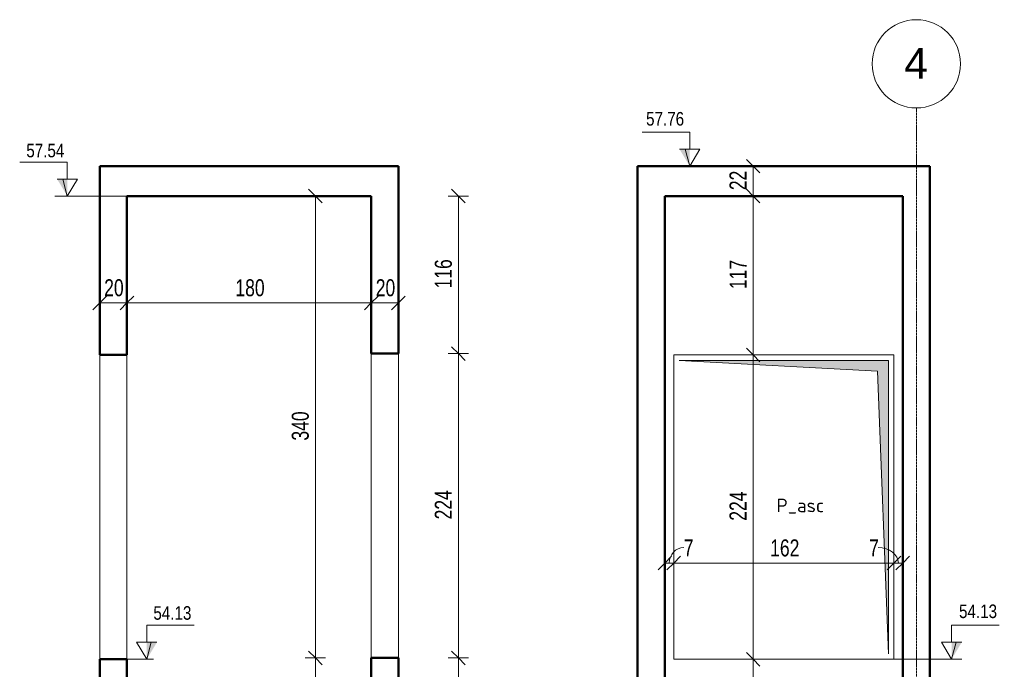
# Model space of a CAD drawing. Header units: millimetres. Extents: x 8507 to 240958, y -8745 to 78383.
# Tile 59 of 71: x 134681 to 141923, y 54056 to 58838. Entities that reach past the tile are written whole.
import ezdxf

# ---------------------------------------------------------------- set-up
doc = ezdxf.new("R2010")
doc.units = ezdxf.units.MM
doc.linetypes.add('Ligne de quadrillage', pattern=[22.225, 12.7, -3.175, 3.175, -3.175])
for name, color, linetype, lineweight in [('A-ANNO-DIMS', 211, 'Continuous', 9), ('A-ANNO-DIMS-50', 211, 'Continuous', 9), ('A-DETL-GENF', 92, 'Continuous', 5), ('A-DOOR', 31, 'Continuous', 9), ('A-DOOR-IDEN', 31, 'Continuous', 9), ('A-FLOR', 192, 'Continuous', 5), ('A-WALL', 113, 'Continuous', 9), ('G-ANNO-DIMS', 111, 'Continuous', 9), ('S-GRID', 1, 'Continuous', 9), ('S-GRID-IDEN', 1, 'Continuous', 9)]:
    doc.layers.add(name, color=color, linetype=linetype, lineweight=lineweight)
doc.styles.add('Arial', font='arial.ttf', dxfattribs={"height": 225})
doc.styles.add('Arial Narrow_4', font='ARIALN.TTF', dxfattribs={"width": 0.9, "height": 125})
doc.styles.add('Arial_1', font='arial.ttf', dxfattribs={"width": 0.8, "height": 100})
doc.styles.add('ISOCPEUR', font='isocpeur.ttf', dxfattribs={"height": 100})
doc.dimstyles.new('AB6_1_50_-_GB_2', dxfattribs={"dimscale": 304.8, "dimtxt": 127.928872, "dimasz": 0.328084, "dimexe": 0.246063, "dimexo": 0.0625, "dimgap": 0.04101, "dimtad": 1, "dimdec": 0, "dimlfac": 0.1, "dimdsep": 46, "dimtxsty": 'Arial Narrow_4', "dimblk1": 'OBLIQUE', "dimblk2": 'OBLIQUE', "dimsah": 1, "dimcen": 0.09, "dimazin": 0, "dimtfac": 1, "dimtdec": 4, "dimtix": 1, "dimtmove": 1, "dimatfit": 3, "dimfxl": 0.246063, "dimfxlon": 1, "dimtvp": 1, "dimtolj": 1, "dimtzin": 0, "dimarcsym": 2})
doc.dimstyles.new('AB6_1_50_-_GB_3', dxfattribs={"dimscale": 304.8, "dimtxt": 127.928872, "dimasz": 0.328084, "dimexe": 0.246063, "dimexo": 0.0625, "dimgap": 0.04101, "dimtad": 1, "dimdec": 0, "dimlfac": 0.1, "dimdsep": 46, "dimtxsty": 'Arial Narrow_4', "dimblk1": 'OBLIQUE', "dimblk2": 'OBLIQUE', "dimsah": 1, "dimcen": 0.09, "dimazin": 0, "dimtfac": 1, "dimtdec": 4, "dimtix": 1, "dimtmove": 0, "dimatfit": 3, "dimfxl": 0.246063, "dimfxlon": 1, "dimtvp": 1, "dimtolj": 1, "dimtzin": 0, "dimarcsym": 2})

# ---------------------------------------------------------------- blocks, each defined once
blk = doc.blocks.new('G_PORTE_BA - P_asc-2882395-R-1 P-Asc 2 variante')
at = {"layer": 'A-DETL-GENF', "lineweight": 9}
blk.add_hatch(color=256, dxfattribs=at).paths.add_polyline_path([(61533.6, 50890), (61533.6, 53050), (59993.6, 53050), (61453.6, 52970)])
at = {"layer": 'A-DETL-GENF'}
for p, q in [((61533.6, 53050), (59993.6, 53050)), ((59993.6, 53050), (61453.6, 52970)), ((61533.6, 50890), (61533.6, 53050)), ((61453.6, 52970), (61533.6, 50890))]:
    blk.add_line(p, q, dxfattribs=at)
blk = doc.blocks.new('DIMBLOCK433-R-1 P-Asc variante')
at = {"layer": 'A-ANNO-DIMS-50', "lineweight": 18}
for p, q in [((137908, 57540), (137858, 57590)), ((137908, 57540), (137958, 57490)), ((137908, 56380), (137858, 56430)), ((137908, 56380), (137958, 56330))]:
    blk.add_line(p, q, dxfattribs=at)
at = {"layer": 'A-ANNO-DIMS-50'}
for p, q in [((137908, 57540), (137833, 57540)), ((137908, 57540), (137908, 56380)), ((137908, 57540), (137983, 57540)), ((137908, 56380), (137833, 56380)), ((137908, 56380), (137983, 56380))]:
    blk.add_line(p, q, dxfattribs=at)
at = {"layer": 'A-ANNO-DIMS-50', "color": 0, "insert": (137733.9, 56859.5), "char_height": 125, "width": 241.237, "attachment_point": 1, "rotation": 90, "line_spacing_factor": 0.974696, "style": 'Arial Narrow_4'}
blk.add_mtext('116', dxfattribs=at)
blk = doc.blocks.new('_Oblique')
at = {"color": 0, "linetype": 'ByBlock', "lineweight": -2}
blk.add_line((-0.5, -0.5), (0.5, 0.5), dxfattribs=at)
blk = doc.blocks.new('DIMBLOCK434-R-1 P-Asc variante')
at = {"layer": 'A-ANNO-DIMS-50', "lineweight": 18}
for p, q in [((137908, 56380), (137858, 56430)), ((137908, 56380), (137958, 56330)), ((137908, 54140), (137858, 54190)), ((137908, 54140), (137958, 54090))]:
    blk.add_line(p, q, dxfattribs=at)
at = {"layer": 'A-ANNO-DIMS-50'}
for p, q in [((137908, 56380), (137833, 56380)), ((137908, 56380), (137908, 54140)), ((137908, 56380), (137983, 56380)), ((137908, 54140), (137833, 54140)), ((137908, 54140), (137983, 54140))]:
    blk.add_line(p, q, dxfattribs=at)
at = {"layer": 'A-ANNO-DIMS-50', "color": 0, "insert": (137733.9, 55159.5), "char_height": 125, "width": 241.237, "attachment_point": 1, "rotation": 90, "line_spacing_factor": 0.974696, "style": 'Arial Narrow_4'}
blk.add_mtext('224', dxfattribs=at)
blk = doc.blocks.new('DIMBLOCK435-R-1 P-Asc variante')
at = {"layer": 'A-ANNO-DIMS-50', "lineweight": 18}
for p, q in [((137908, 54140), (137858, 54190)), ((137908, 54140), (137958, 54090)), ((137908, 53100), (137858, 53150)), ((137908, 53100), (137958, 53050))]:
    blk.add_line(p, q, dxfattribs=at)
at = {"layer": 'A-ANNO-DIMS-50'}
for p, q in [((137908, 54140), (137833, 54140)), ((137908, 54140), (137908, 53100)), ((137908, 54140), (137983, 54140)), ((137908, 53100), (137833, 53100)), ((137908, 53100), (137983, 53100))]:
    blk.add_line(p, q, dxfattribs=at)
at = {"layer": 'A-ANNO-DIMS-50', "color": 0, "insert": (137733.9, 53519.5), "char_height": 125, "width": 241.237, "attachment_point": 1, "rotation": 90, "line_spacing_factor": 0.974696, "style": 'Arial Narrow_4'}
blk.add_mtext('104', dxfattribs=at)
blk = doc.blocks.new('Cotes d_élévation - M_Cote d_élévation - Extérieur rempli-1422902-R-1 P-Asc variante')
at = {"layer": 'G-ANNO-DIMS'}
blk.add_hatch(color=256, dxfattribs=at).paths.add_polyline_path([(8695.7, 41970), (8695.7, 42095), (8770.7, 42095)])
for p, q in [((8695.7, 42095), (8695.7, 42220)), ((8695.7, 42220), (9045.7, 42220)), ((8695.7, 41970), (8620.7, 42095)), ((8695.7, 42095), (8620.7, 42095)), ((8770.7, 42095), (8695.7, 42095)), ((8729.1, 42095), (8695.7, 41970)), ((8645.7, 41970), (8745.7, 41970))]:
    blk.add_line(p, q, dxfattribs=at)
blk = doc.blocks.new('DIMBLOCK451-R-1 P-Asc variante')
at = {"layer": 'A-ANNO-DIMS-50'}
for p, q in [((135269.1, 56753.2), (135269.1, 56828.2)), ((135469.1, 56753.2), (135469.1, 56828.2)), ((135269.1, 56753.2), (135469.1, 56753.2)), ((135269.1, 56753.2), (135269.1, 56678.2)), ((135469.1, 56753.2), (135469.1, 56678.2))]:
    blk.add_line(p, q, dxfattribs=at)
at = {"layer": 'A-ANNO-DIMS-50', "lineweight": 18}
for p, q in [((135269.1, 56753.2), (135319.1, 56803.2)), ((135469.1, 56753.2), (135519.1, 56803.2)), ((135269.1, 56753.2), (135219.1, 56703.2)), ((135469.1, 56753.2), (135419.1, 56703.2))]:
    blk.add_line(p, q, dxfattribs=at)
at = {"layer": 'A-ANNO-DIMS-50', "color": 0, "insert": (135302.1, 56927.3), "char_height": 125, "width": 160.825, "attachment_point": 1, "line_spacing_factor": 0.974696, "style": 'Arial Narrow_4'}
blk.add_mtext('20', dxfattribs=at)
blk = doc.blocks.new('DIMBLOCK452-R-1 P-Asc variante')
at = {"layer": 'A-ANNO-DIMS-50'}
for p, q in [((135469.1, 56753.2), (135469.1, 56828.2)), ((137266.7, 56753.2), (137266.7, 56828.2)), ((135469.1, 56753.2), (137266.7, 56753.2)), ((135469.1, 56753.2), (135469.1, 56678.2)), ((137266.7, 56753.2), (137266.7, 56678.2))]:
    blk.add_line(p, q, dxfattribs=at)
at = {"layer": 'A-ANNO-DIMS-50', "lineweight": 18}
for p, q in [((135469.1, 56753.2), (135519.1, 56803.2)), ((137266.7, 56753.2), (137316.7, 56803.2)), ((135469.1, 56753.2), (135419.1, 56703.2)), ((137266.7, 56753.2), (137216.7, 56703.2))]:
    blk.add_line(p, q, dxfattribs=at)
at = {"layer": 'A-ANNO-DIMS-50', "color": 0, "insert": (136267.4, 56927.3), "char_height": 125, "width": 241.237, "attachment_point": 1, "line_spacing_factor": 0.974696, "style": 'Arial Narrow_4'}
blk.add_mtext('180', dxfattribs=at)
blk = doc.blocks.new('DIMBLOCK453-R-1 P-Asc variante')
at = {"layer": 'A-ANNO-DIMS-50'}
for p, q in [((137266.7, 56753.2), (137266.7, 56828.2)), ((137466.7, 56753.2), (137466.7, 56828.2)), ((137266.7, 56753.2), (137466.7, 56753.2)), ((137266.7, 56753.2), (137266.7, 56678.2)), ((137466.7, 56753.2), (137466.7, 56678.2))]:
    blk.add_line(p, q, dxfattribs=at)
at = {"layer": 'A-ANNO-DIMS-50', "lineweight": 18}
for p, q in [((137266.7, 56753.2), (137316.7, 56803.2)), ((137466.7, 56753.2), (137516.7, 56803.2)), ((137266.7, 56753.2), (137216.7, 56703.2)), ((137466.7, 56753.2), (137416.7, 56703.2))]:
    blk.add_line(p, q, dxfattribs=at)
at = {"layer": 'A-ANNO-DIMS-50', "color": 0, "insert": (137299.7, 56927.3), "char_height": 125, "width": 160.825, "attachment_point": 1, "line_spacing_factor": 0.974696, "style": 'Arial Narrow_4'}
blk.add_mtext('20', dxfattribs=at)
blk = doc.blocks.new('DIMBLOCK454-R-1 P-Asc variante')
at = {"layer": 'A-ANNO-DIMS-50', "lineweight": 18}
for p, q in [((136855.8, 57540), (136805.8, 57590)), ((136855.8, 57540), (136905.8, 57490)), ((136855.8, 54140), (136805.8, 54190)), ((136855.8, 54140), (136905.8, 54090))]:
    blk.add_line(p, q, dxfattribs=at)
at = {"layer": 'A-ANNO-DIMS-50'}
for p, q in [((136855.8, 57540), (136780.8, 57540)), ((136855.8, 57540), (136855.8, 54140)), ((136855.8, 57540), (136930.8, 57540)), ((136855.8, 54140), (136780.8, 54140)), ((136855.8, 54140), (136930.8, 54140))]:
    blk.add_line(p, q, dxfattribs=at)
at = {"layer": 'A-ANNO-DIMS-50', "color": 0, "insert": (136681.8, 55739.5), "char_height": 125, "width": 241.237, "attachment_point": 1, "rotation": 90, "line_spacing_factor": 0.974696, "style": 'Arial Narrow_4'}
blk.add_mtext('340', dxfattribs=at)
blk = doc.blocks.new('DIMBLOCK455-R-1 P-Asc variante')
at = {"layer": 'A-ANNO-DIMS-50', "lineweight": 18}
for p, q in [((136855.8, 54140), (136805.8, 54190)), ((136855.8, 54140), (136905.8, 54090)), ((136855.8, 50860), (136805.8, 50910)), ((136855.8, 50860), (136905.8, 50810))]:
    blk.add_line(p, q, dxfattribs=at)
at = {"layer": 'A-ANNO-DIMS-50'}
for p, q in [((136855.8, 54140), (136780.8, 54140)), ((136855.8, 54140), (136855.8, 50860)), ((136855.8, 54140), (136930.8, 54140)), ((136855.8, 50860), (136780.8, 50860)), ((136855.8, 50860), (136930.8, 50860))]:
    blk.add_line(p, q, dxfattribs=at)
at = {"layer": 'A-ANNO-DIMS-50', "color": 0, "insert": (136681.8, 52399.5), "char_height": 125, "width": 241.237, "attachment_point": 1, "rotation": 90, "line_spacing_factor": 0.974696, "style": 'Arial Narrow_4'}
blk.add_mtext('328', dxfattribs=at)
blk = doc.blocks.new('Quadrillage - M_Extrémité de la ligne de quadrillage - Cercle-11575-R-1 P-Asc 2 variante')
at = {"layer": 'S-GRID-IDEN'}
blk.add_circle((61738.6, 58513), 325, dxfattribs=at)
blk = doc.blocks.new('DIMBLOCK473-R-1 P-Asc 2 variante')
at = {"layer": 'A-ANNO-DIMS-50', "lineweight": 18}
for p, q in [((140075.8, 54130), (140025.8, 54180)), ((140075.8, 54130), (140125.8, 54080)), ((140075.8, 53090), (140025.8, 53140)), ((140075.8, 53090), (140125.8, 53040))]:
    blk.add_line(p, q, dxfattribs=at)
at = {"layer": 'A-ANNO-DIMS-50'}
for p, q in [((140075.8, 54130), (140000.8, 54130)), ((140075.8, 53090), (140075.8, 54130)), ((140075.8, 54130), (140150.8, 54130)), ((140075.8, 53090), (140000.8, 53090)), ((140075.8, 53090), (140150.8, 53090))]:
    blk.add_line(p, q, dxfattribs=at)
at = {"layer": 'A-ANNO-DIMS-50', "color": 0, "insert": (139901.8, 53509.5), "char_height": 125, "width": 241.237, "attachment_point": 1, "rotation": 90, "line_spacing_factor": 0.974696, "style": 'Arial Narrow_4'}
blk.add_mtext('104', dxfattribs=at)
blk = doc.blocks.new('DIMBLOCK474-R-1 P-Asc 2 variante')
at = {"layer": 'A-ANNO-DIMS-50', "lineweight": 18}
for p, q in [((140075.8, 56370), (140025.8, 56420)), ((140075.8, 56370), (140125.8, 56320)), ((140075.8, 54130), (140025.8, 54180)), ((140075.8, 54130), (140125.8, 54080))]:
    blk.add_line(p, q, dxfattribs=at)
at = {"layer": 'A-ANNO-DIMS-50'}
for p, q in [((140075.8, 56370), (140000.8, 56370)), ((140075.8, 54130), (140075.8, 56370)), ((140075.8, 56370), (140150.8, 56370)), ((140075.8, 54130), (140000.8, 54130)), ((140075.8, 54130), (140150.8, 54130))]:
    blk.add_line(p, q, dxfattribs=at)
at = {"layer": 'A-ANNO-DIMS-50', "color": 0, "insert": (139901.8, 55149.5), "char_height": 125, "width": 241.237, "attachment_point": 1, "rotation": 90, "line_spacing_factor": 0.974696, "style": 'Arial Narrow_4'}
blk.add_mtext('224', dxfattribs=at)
blk = doc.blocks.new('DIMBLOCK475-R-1 P-Asc 2 variante')
at = {"layer": 'A-ANNO-DIMS-50', "lineweight": 18}
for p, q in [((140075.8, 57540), (140025.8, 57590)), ((140075.8, 57540), (140125.8, 57490)), ((140075.8, 56370), (140025.8, 56420)), ((140075.8, 56370), (140125.8, 56320))]:
    blk.add_line(p, q, dxfattribs=at)
at = {"layer": 'A-ANNO-DIMS-50'}
for p, q in [((140075.8, 57540), (140000.8, 57540)), ((140075.8, 56370), (140075.8, 57540)), ((140075.8, 57540), (140150.8, 57540)), ((140075.8, 56370), (140000.8, 56370)), ((140075.8, 56370), (140150.8, 56370))]:
    blk.add_line(p, q, dxfattribs=at)
at = {"layer": 'A-ANNO-DIMS-50', "color": 0, "insert": (139901.8, 56854.5), "char_height": 125, "width": 241.237, "attachment_point": 1, "rotation": 90, "line_spacing_factor": 0.974696, "style": 'Arial Narrow_4'}
blk.add_mtext('117', dxfattribs=at)
blk = doc.blocks.new('DIMBLOCK476-R-1 P-Asc 2 variante')
at = {"layer": 'A-ANNO-DIMS-50', "lineweight": 18}
for p, q in [((140075.8, 57760), (140025.8, 57810)), ((140075.8, 57760), (140125.8, 57710)), ((140075.8, 57540), (140025.8, 57590)), ((140075.8, 57540), (140125.8, 57490))]:
    blk.add_line(p, q, dxfattribs=at)
at = {"layer": 'A-ANNO-DIMS-50'}
for p, q in [((140075.8, 57760), (140000.8, 57760)), ((140075.8, 57540), (140075.8, 57760)), ((140075.8, 57760), (140150.8, 57760)), ((140075.8, 57540), (140000.8, 57540)), ((140075.8, 57540), (140150.8, 57540))]:
    blk.add_line(p, q, dxfattribs=at)
at = {"layer": 'A-ANNO-DIMS-50', "color": 0, "insert": (139901.8, 57583), "char_height": 125, "width": 160.825, "attachment_point": 1, "rotation": 90, "line_spacing_factor": 0.974696, "style": 'Arial Narrow_4'}
blk.add_mtext('22', dxfattribs=at)
blk = doc.blocks.new('DIMBLOCK482-R-1 P-Asc 2 variante')
at = {"layer": 'A-ANNO-DIMS-50'}
for p, q in [((139426.2, 54838.2), (139426.2, 54913.2)), ((139491.2, 54838.2), (139491.2, 54913.2)), ((139426.2, 54838.2), (139491.2, 54838.2)), ((139426.2, 54838.2), (139426.2, 54763.2)), ((139491.2, 54838.2), (139491.2, 54763.2))]:
    blk.add_line(p, q, dxfattribs=at)
at = {"layer": 'A-ANNO-DIMS-50', "lineweight": 18}
for p, q in [((139426.2, 54838.2), (139376.2, 54788.2)), ((139426.2, 54838.2), (139476.2, 54888.2)), ((139491.2, 54838.2), (139441.2, 54788.2)), ((139491.2, 54838.2), (139541.2, 54888.2))]:
    blk.add_line(p, q, dxfattribs=at)
at = {"layer": 'A-ANNO-DIMS-50'}
blk.add_ellipse((139565, 54838.2), major_axis=(0, 114), ratio=0.932031, start_param=0, end_param=1.570796, dxfattribs=at)
at = {"layer": 'A-ANNO-DIMS-50', "color": 0, "insert": (139565, 55012.2), "char_height": 125, "width": 80.412, "attachment_point": 1, "line_spacing_factor": 0.974696, "style": 'Arial Narrow_4'}
blk.add_mtext('7', dxfattribs=at)
blk = doc.blocks.new('DIMBLOCK483-R-1 P-Asc 2 variante')
at = {"layer": 'A-ANNO-DIMS-50'}
for p, q in [((139491.2, 54838.2), (139491.2, 54913.2)), ((141111.2, 54838.2), (141111.2, 54913.2)), ((139491.2, 54838.2), (141111.2, 54838.2)), ((139491.2, 54838.2), (139491.2, 54763.2)), ((141111.2, 54838.2), (141111.2, 54763.2))]:
    blk.add_line(p, q, dxfattribs=at)
at = {"layer": 'A-ANNO-DIMS-50', "lineweight": 18}
for p, q in [((139491.2, 54838.2), (139441.2, 54788.2)), ((139491.2, 54838.2), (139541.2, 54888.2)), ((141111.2, 54838.2), (141061.2, 54788.2)), ((141111.2, 54838.2), (141161.2, 54888.2))]:
    blk.add_line(p, q, dxfattribs=at)
at = {"layer": 'A-ANNO-DIMS-50', "color": 0, "insert": (140200.7, 55012.2), "char_height": 125, "width": 241.237, "attachment_point": 1, "line_spacing_factor": 0.974696, "style": 'Arial Narrow_4'}
blk.add_mtext('162', dxfattribs=at)
blk = doc.blocks.new('DIMBLOCK484-R-1 P-Asc 2 variante')
at = {"layer": 'A-ANNO-DIMS-50'}
for p, q in [((141111.2, 54838.2), (141111.2, 54913.2)), ((141176.2, 54838.2), (141176.2, 54913.2)), ((141111.2, 54838.2), (141176.2, 54838.2)), ((141111.2, 54838.2), (141111.2, 54763.2)), ((141176.2, 54838.2), (141176.2, 54763.2))]:
    blk.add_line(p, q, dxfattribs=at)
at = {"layer": 'A-ANNO-DIMS-50', "lineweight": 18}
for p, q in [((141111.2, 54838.2), (141061.2, 54788.2)), ((141111.2, 54838.2), (141161.2, 54888.2)), ((141176.2, 54838.2), (141126.2, 54788.2)), ((141176.2, 54838.2), (141226.2, 54888.2))]:
    blk.add_line(p, q, dxfattribs=at)
at = {"layer": 'A-ANNO-DIMS-50'}
blk.add_ellipse((140995.6, 54838.2), major_axis=(148.1, 0), ratio=0.769888, start_param=0, end_param=1.570796, dxfattribs=at)
at = {"layer": 'A-ANNO-DIMS-50', "color": 0, "insert": (140928.6, 55012.2), "char_height": 125, "width": 80.412, "attachment_point": 1, "line_spacing_factor": 0.974696, "style": 'Arial Narrow_4'}
blk.add_mtext('7', dxfattribs=at)
blk = doc.blocks.new('Cotes d_élévation - M_Cote d_élévation - Extérieur rempli-1422902-R-1 P-Asc 2 variante')
at = {"layer": 'G-ANNO-DIMS'}
blk.add_hatch(color=256, dxfattribs=at).paths.add_polyline_path([(62267.1, 40870), (62267.1, 40995), (62342.1, 40995)])
for p, q in [((62267.1, 40995), (62267.1, 41120)), ((62267.1, 41120), (62617.1, 41120)), ((62267.1, 40870), (62192.1, 40995)), ((62267.1, 40995), (62192.1, 40995)), ((62342.1, 40995), (62267.1, 40995)), ((62300.4, 40995), (62267.1, 40870)), ((62217.1, 40870), (62317.1, 40870))]:
    blk.add_line(p, q, dxfattribs=at)

msp = doc.modelspace()

# ---------------------------------------------------------------- linework, layer by layer
at = {"layer": 'A-FLOR', "lineweight": 50}
for p, q in [((137466.74, 57760), (135269.11, 57760)), ((135269.11, 57760), (135269.11, 57540)), ((137466.74, 57540), (137466.74, 57760)), ((141376.2, 57760), (139226.2, 57760)), ((139226.2, 57760), (139226.2, 57540)), ((141376.2, 57540), (141376.2, 57760)), ((135469.11, 57540), (137266.74, 57540)), ((139426.2, 57540), (141176.2, 57540))]:
    msp.add_line(p, q, dxfattribs=at)
at = {"layer": 'A-WALL', "lineweight": 50}
for p, q in [((135269.11, 57540), (135269.11, 56370)), ((135469.11, 56370), (135469.11, 57540)), ((137266.74, 57540), (137266.74, 56380)), ((137466.74, 56380), (137466.74, 57540)), ((139226.2, 57540), (139226.2, 50860)), ((139426.2, 46580), (139426.2, 57540)), ((141176.2, 57540), (141176.2, 46690)), ((141376.2, 50860), (141376.2, 57540)), ((135269.11, 56370), (135469.11, 56370)), ((137266.74, 56380), (137466.74, 56380)), ((135469.11, 54130), (135269.11, 54130)), ((135269.11, 54130), (135269.11, 53090)), ((135469.11, 53090), (135469.11, 54130)), ((137466.74, 54140), (137266.74, 54140)), ((137266.74, 54140), (137266.74, 53100)), ((137466.74, 53100), (137466.74, 54140))]:
    msp.add_line(p, q, dxfattribs=at)
at = {"layer": 'A-WALL'}
for p, q in [((135269.11, 54130), (135269.11, 56370)), ((135469.11, 56370), (135469.11, 54130)), ((137266.74, 54140), (137266.74, 56380)), ((137466.74, 56380), (137466.74, 54140)), ((139491.2, 54130), (139491.2, 56370)), ((139491.2, 56370), (141111.2, 56370)), ((141111.2, 56370), (141111.2, 54130)), ((141111.2, 54130), (139491.2, 54130))]:
    msp.add_line(p, q, dxfattribs=at)
at = {"layer": 'G-ANNO-DIMS'}
for p, q in [((139538.29, 57760), (139608.98, 57760)), ((139615.4, 57760), (139538.29, 57760)), ((134939.77, 57540), (135030.67, 57540)), ((135503.32, 57540), (134939.77, 57540)), ((135419.1, 54130), (135653.06, 54130)), ((135653.06, 54130), (135615.12, 54130)), ((141111.2, 54130), (141610.3, 54130)), ((141610.3, 54130), (141534.87, 54130))]:
    msp.add_line(p, q, dxfattribs=at)
at = {"layer": 'S-GRID', "linetype": 'Ligne de quadrillage'}
msp.add_line((141276.2, 39982.96), (141276.2, 58188.04), dxfattribs=at)

# ---------------------------------------------------------------- block references
at = {"layer": 'A-DOOR'}
msp.add_blockref('G_PORTE_BA - P_asc-2882395-R-1 P-Asc 2 variante', (79537.64, 3280), dxfattribs=at)
at = {"layer": 'G-ANNO-DIMS', "extrusion": (0, 0, -1)}
for name, p in [('Cotes d_élévation - M_Cote d_élévation - Extérieur rempli-1422902-R-1 P-Asc 2 variante', (-201876.05, 16890)), ('Cotes d_élévation - M_Cote d_élévation - Extérieur rempli-1422902-R-1 P-Asc variante', (-143726.41, 15570))]:
    msp.add_blockref(name, p, dxfattribs=at)
at = {"layer": 'G-ANNO-DIMS'}
for name, p in [('Cotes d_élévation - M_Cote d_élévation - Extérieur rempli-1422902-R-1 P-Asc variante', (126919.38, 12160)), ('Cotes d_élévation - M_Cote d_élévation - Extérieur rempli-1422902-R-1 P-Asc 2 variante', (79267.8, 13260))]:
    msp.add_blockref(name, p, dxfattribs=at)
at = {"layer": 'S-GRID-IDEN'}
msp.add_blockref('Quadrillage - M_Extrémité de la ligne de quadrillage - Cercle-11575-R-1 P-Asc 2 variante', (79537.64, 0), dxfattribs=at)

# ---------------------------------------------------------------- texts
at = {"layer": 'A-DOOR-IDEN', "insert": (140247.92, 55312.36), "char_height": 100, "width": 464.9787, "attachment_point": 1, "style": 'ISOCPEUR'}
msp.add_mtext('P_asc', dxfattribs=at)
at = {"layer": 'G-ANNO-DIMS', "char_height": 100, "width": 330.5503, "attachment_point": 1, "line_spacing_factor": 0.941778, "style": 'Arial_1', "bg_fill": 3, "box_fill_scale": 1.25, "bg_fill_color": 256, "bg_fill_true_color": 13158600, "bg_fill_transparency": 0}
for s, insert in [('57.76', (139288.11, 58158.49)), ('54.13', (135663.92, 54520.76)), ('54.13', (141589.91, 54532.99))]:
    msp.add_mtext(s, dxfattribs=dict(at, insert=insert))

# ---------------------------------------------------------------- dimensions: what is measured, and where the dimension line sits
at = {"layer": 'A-ANNO-DIMS'}
for base, p1, p2, override, picture, middle in [((140075.84, 57760), (140000.84, 57540), (140000.84, 57760), {"dimpost": '<>', "dimfxl": 220}, 'DIMBLOCK476-R-1 P-Asc 2 variante', (140000.59, 57650)), ((136855.84, 54140), (136930.84, 57540), (136930.84, 54140), {"dimpost": '<>', "dimfxl": 3400}, 'DIMBLOCK454-R-1 P-Asc variante', (136779.52, 55840)), ((137907.98, 56380), (137832.98, 57540), (137832.98, 56380), {"dimpost": '<>', "dimfxl": 1160}, 'DIMBLOCK433-R-1 P-Asc variante', (137831.65, 56960)), ((140075.84, 57540), (140000.84, 56370), (140000.84, 57540), {"dimpost": '<>', "dimfxl": 1170}, 'DIMBLOCK475-R-1 P-Asc 2 variante', (140000.59, 56955)), ((137907.98, 54140), (137832.98, 56380), (137832.98, 54140), {"dimpost": '<>', "dimfxl": 2240}, 'DIMBLOCK434-R-1 P-Asc variante', (137832.72, 55260)), ((140075.84, 56370), (140000.84, 54130), (140000.84, 56370), {"dimpost": '<>', "dimfxl": 2240}, 'DIMBLOCK474-R-1 P-Asc 2 variante', (140000.59, 55250)), ((136855.84, 50860), (136930.84, 54140), (136930.84, 50860), {"dimpost": '<>', "dimfxl": 3280}, 'DIMBLOCK455-R-1 P-Asc variante', (136779.52, 52500)), ((137907.98, 53100), (137832.98, 54140), (137832.98, 53100), {"dimpost": '<>', "dimfxl": 1040}, 'DIMBLOCK435-R-1 P-Asc variante', (137831.65, 53620)), ((140075.84, 54130), (140000.84, 53090), (140000.84, 54130), {"dimpost": '<>', "dimfxl": 1040}, 'DIMBLOCK473-R-1 P-Asc 2 variante', (139999.52, 53610))]:
    dim = msp.add_linear_dim(base=base, p1=p1, p2=p2, angle=90, dimstyle='AB6_1_50_-_GB_3', override=override, dxfattribs=at)
    dim.commit()
    dim.dimension.update_dxf_attribs({"geometry": picture, "text_midpoint": middle})
for base, p1, p2, override, picture, middle in [((135469.11, 56753.25), (135269.11, 56828.25), (135469.11, 56828.25), {"dimpost": '<>', "dimfxl": 200}, 'DIMBLOCK451-R-1 P-Asc variante', (135369.11, 56829.57)), ((137266.74, 56753.25), (135469.11, 56828.25), (137266.74, 56828.25), {"dimpost": '<>', "dimfxl": 1797.62938}, 'DIMBLOCK452-R-1 P-Asc variante', (136367.93, 56829.57)), ((137466.74, 56753.25), (137266.74, 56828.25), (137466.74, 56828.25), {"dimpost": '<>', "dimfxl": 200}, 'DIMBLOCK453-R-1 P-Asc variante', (137366.74, 56829.57)), ((141111.2, 54838.16), (139491.2, 54913.16), (141111.2, 54913.16), {"dimpost": '<>', "dimfxl": 1620}, 'DIMBLOCK483-R-1 P-Asc 2 variante', (140301.2, 54914.49))]:
    dim = msp.add_linear_dim(base=base, p1=p1, p2=p2, dimstyle='AB6_1_50_-_GB_3', override=override, dxfattribs=at)
    dim.commit()
    dim.dimension.update_dxf_attribs({"geometry": picture, "text_midpoint": middle})
for base, p1, p2, picture, middle in [((139491.20145852, 54838.16427189), (139426.20145852, 54913.16427189), (139491.20145852, 54913.16427189), 'DIMBLOCK482-R-1 P-Asc 2 variante', (139605.18799934, 54928.88204476)), ((141176.20145852, 54838.16427189), (141111.20145852, 54913.16427189), (141176.20145852, 54913.16427189), 'DIMBLOCK484-R-1 P-Asc 2 variante', (140968.7837274, 54928.88204476))]:
    dim = msp.add_linear_dim(base=base, p1=p1, p2=p2, dimstyle='AB6_1_50_-_GB_2', override={"dimpost": '<>', "dimfxl": 65}, dxfattribs=at)
    dim.commit()
    dim.dimension.update_dxf_attribs({"geometry": picture, "text_midpoint": middle, "dimtype": 160})

# ---------------------------------------------------------------- next in the draw order: texts
at = {"layer": 'G-ANNO-DIMS', "insert": (134729.33, 57925.11), "char_height": 100, "width": 330.5503, "attachment_point": 1, "line_spacing_factor": 0.941778, "style": 'Arial_1', "bg_fill": 3, "box_fill_scale": 1.25, "bg_fill_color": 256, "bg_fill_true_color": 13158600, "bg_fill_transparency": 0}
msp.add_mtext('57.54', dxfattribs=at)
at = {"layer": 'S-GRID-IDEN', "insert": (141186.89, 58629.32), "char_height": 225, "width": 212.4472, "attachment_point": 1, "style": 'Arial', "bg_fill": 3, "box_fill_scale": 1.25, "bg_fill_color": 256, "bg_fill_true_color": 13158600, "bg_fill_transparency": 0}
msp.add_mtext('4', dxfattribs=at)

doc.saveas('drawing.dxf')
